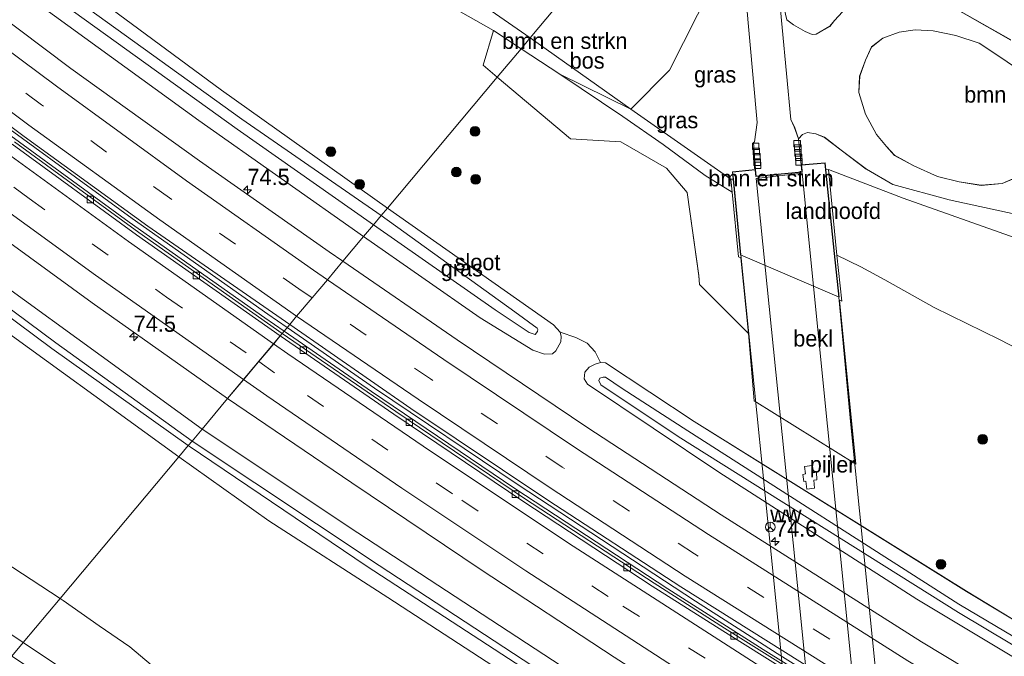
# Model space of a CAD drawing. Header units: millimetres. Extents: x 180000 to 190000, y 466229 to 468626.
# Tile 150 of 202: x 186132 to 186283, y 467081 to 467179. Entities that reach past the tile are written whole.
import ezdxf
from ezdxf.enums import TextEntityAlignment as Align

# ---------------------------------------------------------------- set-up
doc = ezdxf.new("R2010")
doc.units = ezdxf.units.MM
doc.linetypes.add('39strp', pattern=[12, 3, -9])
for name, color, linetype, lineweight in [('af-bs-rasterhekwerk', 8, 'hekwerk', 18), ('as-bs-kilometr', 13, 'Continuous', 18), ('bp-b5-bomenstruiken', 93, 'Continuous', 18), ('bp-b5-boom', 93, 'Continuous', 18), ('bp-b5-bos', 93, 'Continuous', 18), ('bp-b5-grasland', 93, 'Continuous', 18), ('bp-bs-boom', 93, 'Continuous', 18), ('bw-bs-rona', 8, 'Continuous', 18), ('gr-bs-geleiderail', 213, 'geleiderail', 18), ('gw-bs-insteekwatergang', 93, 'Continuous', 18), ('gw-bs-kruinlijn', 93, 'Continuous', 18), ('gw-bs-teenlijn', 93, 'Continuous', 18), ('kw-b5-landhoofd', 173, 'Continuous', 18), ('kw-b5-pijler', 173, 'Continuous', 18), ('kw-b6-viaduct', 173, 'Continuous', 18), ('mk-bs-39streep 0.15', 8, '39strp', 18), ('mk-bs-streep 0.15', 8, 'Continuous', 18), ('og-b5-bekleding', 253, 'Continuous', 18), ('og-b5-water', 153, 'Continuous', 18), ('og-bs-hulpgeometrie', 53, 'Continuous', 18), ('vh-b5-verh_soort', 8, 'Continuous', 18), ('vh-b6-verh_soort', 8, 'Continuous', 18), ('wh-bs-kolk', 8, 'Continuous', 18)]:
    doc.layers.add(name, color=color, linetype=linetype, lineweight=lineweight)
doc.styles.add('rtw_iso', font='iso-rtw.shx')
doc.linetypes.add('geleiderail', pattern='A,2,-1,[175,RTW.shx,S=0.5,R=0,X=0,Y=0],-1', length=4)
doc.linetypes.add('hekwerk', pattern='A,7,-1.5,[1,RTW.shx,S=0.75,R=0,X=0,Y=0],-1.5', length=10)

# ---------------------------------------------------------------- blocks, each defined once
blk = doc.blocks.new('kolk')
blk.add_lwpolyline([(-0.5, -0.5), (0.5, -0.5), (0.5, 0.5), (-0.5, 0.5)], close=True)
blk = doc.blocks.new('wegwijzer')
for q in [(-0.53, -0.53), (0, 0.75), (0.53, -0.53)]:
    blk.add_line((0, 0), q)
blk.add_circle((0, 0), 0.75)
blk = doc.blocks.new('dtbattr')
at = {"style": 'rtw_iso'}
blk.add_attdef('TAG', (0.59, 0.87), '', height=2.5, dxfattribs=at)
blk = doc.blocks.new('dtbattr-r')
at = {"style": 'rtw_iso'}
blk.add_attdef('TAG', text='', height=2.5, dxfattribs=at).set_placement((0, 0), align=Align.MIDDLE_CENTER)
blk = doc.blocks.new('d33az_ACAD_1_FMEBLOCK104')
at = {"layer": 'bp-b5-grasland'}
blk.add_polyline3d([(-66.6, 6.25, 59.75), (-76.39, 12.18, 59.74), (-118.41, 38.38, 59.8), (-132.06, 47.46, 59.83), (-132.84, 47.48, 59.83), (-133.65, 49.14, 59.87), (-134.91, 50.46, 59.89), (-136.66, 51.36, 59.82), (-139.06, 52.18, 59.69), (-140.11, 53.31, 59.7), (-165.71, 71.32, 59.68), (-148.77, 91.53, 68.9), (-137.47, 82.02, 68.53), (-129.71, 81.54, 69.7), (-122.69, 77.45, 69.69), (-119.48, 73.7, 69.1), (-117.71, 60.89, 65.84), (-117.59, 59.5, 65.72), (-110.04, 51.95, 64.98), (-109.14, 41.57, 62.24), (-93.49, 31.79, 62.28), (-96.02, 57.12, 68.74), (-95.65, 56.94, 68.74), (-96.4, 64.05, 70.64), (-92.68, 62.25, 70.65), (-89, 60.23, 70.78), (-81.39, 55.99, 71.04), (-71.31, 51.05, 71.4), (-60.8, 45.6, 71.87)], dxfattribs=at)
blk.add_polyline3d([(-101.67, 30.23, 63.03), (-101.5, 29.14, 62.5), (-101.18, 29.19, 62.5), (-101.03, 27.93, 61.74), (-99.84, 28.07, 62.01), (-99.97, 29.33, 62.5), (-99.49, 29.36, 62.54), (-99.56, 30.58, 63.03), (-100.04, 30.49, 63.03), (-100.22, 31.61, 63.12), (-101.4, 31.42, 63.12), (-101.22, 30.3, 63.03)], close=True, dxfattribs=at)
blk = doc.blocks.new('boom')
blk.add_hatch(color=256).paths.add_polyline_path([(-0.75, 0, 1), (0.75, 0, 1)])
blk.add_circle((0, 0), 0.75)
blk = doc.blocks.new('d33az_ACAD_1_FMEBLOCK164')
at = {"layer": 'vh-b5-verh_soort'}
for points in [[(-117.38, 82.09, 70.58), (-106.32, 75.75, 70.94)], [(-105.63, 48.88, 71.4), (-115.82, 51.08, 71.08), (-124.49, 53.45, 70.89), (-128.59, 55.81, 70.83), (-132.47, 58.75, 70.66), (-135.04, 60.73, 70.59), (-136.37, 61.28, 70.62), (-137.68, 61.46, 70.67), (-138.41, 61.17, 70.57), (-139.05, 60.52, 70.53), (-139.69, 62.37, 70.49), (-140.25, 63.5, 70.52), (-142.24, 84.82, 70.3), (-140.86, 78.84, 70.47), (-139.82, 78.08, 70.52), (-138.04, 77.04, 70.49), (-136.92, 76.61, 70.41), (-136.32, 76.64, 70.38), (-134.22, 77.86, 70.41), (-133.48, 78.78, 70.41), (-131.04, 81.45, 70.49)], [(-104.78, 70.96, 70.83), (-107.83, 73.06, 70.72), (-111.18, 75.25, 70.6), (-114.78, 76.42, 70.56), (-118.28, 77.18, 70.51), (-121.04, 77.34, 70.47), (-123.51, 76.96, 70.43), (-126.05, 76.04, 70.4), (-127.79, 74.67, 70.41), (-128.69, 72.65, 70.42), (-129.62, 70.15, 70.4), (-129.76, 67.67, 70.39), (-128.74, 64.29, 70.51), (-127.01, 61.19, 70.6), (-125.5, 59.32, 70.63), (-124.23, 57.96, 70.61), (-121.26, 56.33, 70.65), (-117.62, 54.71, 70.71), (-114.28, 53.86, 70.87), (-110.89, 53.33, 71.09), (-107.64, 53.63, 71.08), (-105.18, 54.66, 71.11)]]:
    blk.add_polyline3d(points, dxfattribs=at)
blk = doc.blocks.new('hecto')
for p, q in [((0, 0.625), (-0.625, 0)), ((0, -0.625), (0, 0.625)), ((-0.625, 0), (0.625, 0)), ((0.625, 0), (0, -0.625))]:
    blk.add_line(p, q)

msp = doc.modelspace()

# ---------------------------------------------------------------- linework, layer by layer
at = {"layer": 'af-bs-rasterhekwerk'}
for points in [[(186210.37, 467176.18, 70.06), (186203.7, 467180.81, 70.15), (186181.3, 467196.64, 70.59), (186155.7, 467214.86, 71.05), (186153.64, 467237.8, 71.49)], [(186241.31, 467154.36, 70.66), (186225.91, 467165.18, 70.41), (186210.37, 467176.18, 70.06)], [(186256.37, 467155.85, 70.68), (186267.91, 467151.44, 70.94), (186287.64, 467144.45, 71.49), (186297.2, 467140.12, 71.89), (186307.13, 467135.45, 72.09), (186321.24, 467127.91, 72.47), (186350.46, 467112.31, 73.24), (186392.93, 467090.36, 73.38), (186422.54, 467074.21, 73.46), (186437.39, 467066.12, 73.36), (186452.58, 467057.5, 72.7), (186481.51, 467040.7, 72.23), (186511.53, 467023.35, 71.86), (186527.54, 467014.23, 71.59), (186529.54, 467013.09, 71.56)], [(186132.17, 467082.87, 71.98), (186123.46, 467088.7, 71.87), (186086.88, 467112.7, 72.66), (186049.31, 467137.92, 73.6)], [(186207.48, 467031.49, 73.02), (186197.33, 467038.62, 72.99), (186162.21, 467062.76, 72.35), (186132.17, 467082.87, 71.98)]]:
    msp.add_polyline3d(points, dxfattribs=at)
at = {"layer": 'bp-b5-bomenstruiken'}
for points in [[(186208.97, 467174.51, 70.22), (186205.3, 467170.13, 68.9), (186203.13, 467171.95, 68.97), (186204.7, 467177.31, 70.12)], [(186242.88, 467142.22, 68.5), (186244.03, 467130.54, 64.98), (186236.49, 467138.1, 65.72), (186236.37, 467139.48, 65.84), (186234.59, 467152.3, 69.1), (186231.38, 467156.05, 69.69), (186224.36, 467160.14, 69.7), (186216.6, 467160.62, 68.53), (186205.3, 467170.13, 68.9), (186208.97, 467174.51, 70.22), (186214.95, 467170.57, 70.36), (186224.68, 467164.05, 70.58), (186230.9, 467159.74, 70.65), (186237.38, 467154.92, 70.77), (186241.51, 467152.38, 70.3), (186242.52, 467142.37, 68.5)], [(186041.4, 467154.8, 73.92), (186055.18, 467145.57, 73.45), (186067.19, 467138.05, 72.96), (186077.05, 467131.1, 72.61), (186092.46, 467120.04, 72.44), (186104.29, 467112.2, 72.32), (186115.29, 467104.71, 72.17), (186127.54, 467096.39, 72.01), (186137.89, 467089.69, 71.94), (186132.17, 467082.87, 71.98), (186123.46, 467088.7, 71.87), (186086.88, 467112.7, 72.66), (186049.31, 467137.92, 73.6), (186043.83, 467142.52, 73.81), (186043.52, 467143.74, 73.86), (186042.65, 467144.69, 73.98), (186041.54, 467145.73, 73.96), (186040.54, 467146.14, 73.98), (186039.49, 467146.22, 73.9), (186031.61, 467152.71, 74.19), (186029.92, 467151.18, 73.96), (186028.93, 467150.87, 74.2), (186023.94, 467167.28, 74.43), (186031.54, 467161.39, 74.27)], [(186039.4, 467142.2, 75.2), (186040.24, 467141.47, 75.19), (186041.28, 467141.82, 75.17), (186043.83, 467142.52, 73.81), (186049.31, 467137.92, 73.6), (186086.88, 467112.7, 72.66), (186123.46, 467088.7, 71.87), (186132.17, 467082.87, 71.98), (186130.42, 467080.79, 71.62), (186107.24, 467096.03, 72.1), (186085, 467110.66, 72.29), (186067.57, 467122.26, 72.84), (186053.6, 467131.31, 73.34), (186046.95, 467135.79, 73.63), (186039.7, 467141.66, 73.85), (186032.79, 467147.72, 73.96), (186029.92, 467151.18, 73.96), (186031.61, 467152.71, 74.19), (186039.49, 467146.22, 73.9), (186039.69, 467143.33, 74.99)], [(186258.14, 466989.03, 73.29), (186254.97, 466988.89, 73.28), (186251.96, 466993.3, 73.25), (186248.98, 466997.48, 73.21), (186243.23, 467002.49, 73.16), (186233.25, 467009.84, 73.06), (186218.07, 467020.88, 73.06), (186202.07, 467032.09, 73.02), (186186.32, 467043.16, 72.82), (186173.07, 467052.32, 72.47), (186157.13, 467063.19, 72.26), (186130.42, 467080.79, 71.62), (186132.17, 467082.87, 71.98), (186162.21, 467062.76, 72.35), (186197.33, 467038.62, 72.99), (186207.48, 467031.49, 73.02), (186247.66, 467002.53, 73.02), (186248.67, 467001.24, 73.28), (186257.45, 466989.05, 73.36)]]:
    msp.add_polyline3d(points, close=True, dxfattribs=at)
for points in [[(186125.24, 467133.94, 60), (186156.2, 467111.53, 60.11), (186137.89, 467089.69, 71.94), (186127.54, 467096.39, 72.01)], [(186151.91, 467079.45, 71.95), (186148.61, 467082.2, 71.89), (186143.9, 467085.47, 71.87), (186138.37, 467089.38, 71.94), (186137.89, 467089.69, 71.94), (186156.2, 467111.53, 60.11), (186170.08, 467101.68, 60.15), (186188.44, 467089.84, 60.03), (186212.27, 467074.3, 60.12)], [(186162.21, 467062.76, 72.35), (186132.17, 467082.87, 71.98), (186137.89, 467089.69, 71.94), (186138.37, 467089.38, 71.94), (186143.9, 467085.47, 71.87), (186148.61, 467082.2, 71.89), (186151.91, 467079.45, 71.95)]]:
    msp.add_polyline3d(points, dxfattribs=at)
at = {"layer": 'bp-b5-boom'}
msp.add_polyline3d([(186285.62, 467154.75, 71.11), (186283.16, 467153.73, 71.08), (186279.91, 467153.42, 71.09), (186276.53, 467153.96, 70.87), (186273.19, 467154.81, 70.71), (186269.54, 467156.43, 70.65), (186266.57, 467158.05, 70.61), (186265.31, 467159.42, 70.63), (186263.79, 467161.29, 70.6), (186262.06, 467164.39, 70.51), (186261.04, 467167.77, 70.39), (186261.19, 467170.25, 70.4), (186262.11, 467172.75, 70.42), (186263.01, 467174.76, 70.41), (186264.75, 467176.14, 70.4), (186267.3, 467177.06, 70.43), (186269.76, 467177.44, 70.47), (186272.52, 467177.27, 70.51), (186276.02, 467176.52, 70.56), (186279.62, 467175.35, 70.6), (186282.97, 467173.16, 70.72), (186286.03, 467171.05, 70.83)], dxfattribs=at)
at = {"layer": 'bp-b5-bos'}
for points in [[(186183.34, 467271.98, 70.98), (186239.06, 467229.67, 69.89), (186240.7, 467212.37, 70.06), (186210.37, 467176.18, 70.06), (186203.7, 467180.81, 70.15), (186181.3, 467196.64, 70.59), (186155.7, 467214.86, 71.05), (186153.64, 467237.8, 71.49), (186152.04, 467238.6, 71.61), (186152.22, 467241.39, 72.98), (186152.13, 467242.42, 73.02), (186151.42, 467242.95, 73), (186150.64, 467242.84, 72.97), (186147.89, 467242.32, 71.71), (186145.81, 467244.35, 71.56), (186168.07, 467260.58, 71.25)], [(186231.88, 467171.2, 70.33), (186225.91, 467165.18, 70.41), (186210.37, 467176.18, 70.06), (186240.7, 467212.37, 70.06), (186241.21, 467207.03, 70.11), (186242.63, 467192.59, 70.21)], [(186210.37, 467176.18, 70.06), (186225.91, 467165.18, 70.41), (186214.95, 467170.57, 70.36), (186208.97, 467174.51, 70.22)]]:
    msp.add_polyline3d(points, close=True, dxfattribs=at)
for points in [[(186124.94, 467262.21, 71.86), (186145.81, 467244.35, 71.56), (186147.89, 467242.32, 71.71), (186147.74, 467241.06, 71.69), (186149.3, 467239.26, 71.68), (186150.74, 467238.58, 71.62), (186152.04, 467238.6, 71.61), (186153.64, 467237.8, 71.49), (186155.7, 467214.86, 71.05), (186181.3, 467196.64, 70.59), (186203.7, 467180.81, 70.15), (186210.37, 467176.18, 70.06), (186208.97, 467174.51, 70.22), (186204.7, 467177.31, 70.12), (186192.66, 467184.18, 70.18), (186181.96, 467192.07, 70.44), (186174.42, 467197.82, 70.86), (186156.69, 467209.64, 71.06), (186151.31, 467213.5, 71.12), (186130.53, 467230.12, 71.6)], [(186293.28, 467124.2, 71.87), (186282.77, 467129.65, 71.4), (186272.68, 467134.59, 71.04), (186265.07, 467138.83, 70.78), (186261.39, 467140.85, 70.65), (186257.67, 467142.65, 70.64), (186256.37, 467155.85, 70.68), (186267.91, 467151.44, 70.94), (186287.64, 467144.45, 71.49)]]:
    msp.add_polyline3d(points, dxfattribs=at)
at = {"layer": 'bp-b5-grasland'}
for points in [[(186186.2, 467147.33, 59.17), (186184.67, 467145.51, 59.68), (186159.27, 467163.44, 59.7), (186130.27, 467184.49, 59.76), (186103.45, 467204.59, 59.66), (186076.12, 467226.56, 59.54), (186050.77, 467247.24, 59.66), (186025.57, 467268.27, 59.72), (185999.86, 467291.09, 59.78), (185975.69, 467312.75, 59.79), (185952.31, 467334.04, 59.66), (185928.09, 467357.11, 59.63), (185906.04, 467379.15, 59.64), (185907.52, 467380.73, 59.18), (185927.98, 467360.64, 59.16), (185952.75, 467336.42, 59.16), (185976.7, 467314.5, 59.14), (186001.42, 467293.25, 59.27), (186027.28, 467269.83, 59.24), (186054.37, 467247.4, 59.11), (186080.86, 467225.57, 59.1), (186108.63, 467203.79, 59.14), (186137.03, 467182.42, 59.21), (186165.18, 467162.07, 59.24)], [(186159.77, 467115.8, 60.11), (186158.23, 467113.96, 59.5), (186137.2, 467129.14, 59.37), (186115.25, 467145.41, 59.38), (186087.2, 467167.06, 59.41), (186059.39, 467189.07, 59.33), (186033.18, 467209.43, 59.44), (186004.18, 467232.3, 59.57), (185981.17, 467250.65, 59.54), (185952.22, 467275.18, 59.51), (185909.92, 467314.04, 59.6), (185875.64, 467346.54, 59.18), (185877.14, 467348.16, 60), (185900.14, 467325.6, 60.05), (185921.26, 467305.18, 60.06), (185942.6, 467286, 59.97), (185959.47, 467271.25, 59.91), (185981.58, 467252.43, 60), (186005.19, 467233.8, 60.03), (186027.96, 467215.76, 59.96), (186053.34, 467196.49, 59.94), (186078.51, 467176.96, 60), (186104.28, 467156.59, 60.12), (186128.63, 467138.42, 60)], [(186157.65, 467113.27, 59.5), (186156.2, 467111.53, 60.11), (186125.24, 467133.94, 60), (186100.91, 467152.18, 60.12), (186074.96, 467172.27, 60), (186050.17, 467192.59, 59.94), (186025.58, 467212, 59.96), (186002.48, 467230.23, 60.03), (185978.88, 467248.68, 60), (185956.21, 467267.43, 59.91), (185939.38, 467282.22, 59.97), (185918.17, 467301.79, 60.06), (185896.51, 467321.57, 60.05), (185873.02, 467343.74, 59.94), (185874.56, 467345.39, 59.18), (185908.7, 467312.92, 59.6), (185951.39, 467274.13, 59.5), (185980.46, 467249.78, 59.51), (186003.7, 467231.65, 59.54), (186032.74, 467208.72, 59.4), (186058.77, 467188.21, 59.3), (186086.59, 467166.25, 59.39), (186114.56, 467144.64, 59.37), (186136.6, 467128.24, 59.36)], [(186241.66, 467154.39, 70.66), (186241.31, 467154.36, 70.66), (186225.91, 467165.18, 70.41), (186231.88, 467171.2, 70.33), (186242.63, 467192.59, 70.21), (186243.04, 467188.37, 70.24), (186243.62, 467182.55, 70.28), (186245.39, 467163.14, 70.47), (186244.98, 467160.11, 70.5), (186244.79, 467160.04, 70.5), (186245.11, 467155.84, 70.61), (186241.55, 467155.52, 70.86)], [(186241.31, 467154.36, 70.66), (186241.51, 467152.38, 70.3), (186237.38, 467154.92, 70.77), (186230.9, 467159.74, 70.65), (186224.68, 467164.05, 70.58), (186214.95, 467170.57, 70.36), (186225.91, 467165.18, 70.41)], [(186215.02, 467130.77, 59.69), (186215.15, 467130.08, 59.7), (186215.1, 467129.28, 59.7), (186214.33, 467127.91, 59.7), (186213.81, 467127.4, 59.69), (186212.59, 467127.35, 59.69), (186210.78, 467128, 59.68), (186202.67, 467132.97, 59.7), (186184.67, 467145.51, 59.68), (186186.2, 467147.33, 59.17), (186204.99, 467134.2, 59.28), (186210.21, 467130.71, 59.25), (186211.15, 467130.39, 59.25), (186211.52, 467130.87, 59.25), (186211.54, 467131.18, 59.25), (186211.44, 467131.38, 59.25), (186208.03, 467133.91, 59.19), (186187.41, 467148.78, 59.27), (186188.36, 467149.92, 59.68), (186213.96, 467131.91, 59.7)]]:
    msp.add_polyline3d(points, close=True, dxfattribs=at)
for points in [[(186130.53, 467230.12, 71.6), (186151.31, 467213.5, 71.12), (186156.69, 467209.64, 71.06), (186174.42, 467197.82, 70.86), (186181.96, 467192.07, 70.44), (186192.66, 467184.18, 70.18), (186204.7, 467177.31, 70.12), (186203.13, 467171.95, 68.97), (186205.3, 467170.13, 68.9), (186188.36, 467149.92, 59.68), (186162.75, 467168.13, 59.7), (186134.15, 467189.32, 59.76), (186107.45, 467209.12, 59.66)], [(186107.45, 467209.12, 59.66), (186134.15, 467189.32, 59.76), (186162.75, 467168.13, 59.7), (186188.36, 467149.92, 59.68), (186187.41, 467148.78, 59.27), (186165.93, 467163.62, 59.22), (186140.96, 467181.58, 59.17), (186113.75, 467202, 59.13)], [(186130.27, 467184.49, 59.76), (186159.27, 467163.44, 59.7), (186184.67, 467145.51, 59.68), (186181.47, 467141.7, 60.09), (186179.39, 467143.14, 60.04), (186159.4, 467157.18, 60.02), (186139.55, 467171.45, 59.98), (186119.5, 467186.55, 60.02)], [(186259.76, 467181.55, 70.49), (186257.32, 467178.87, 70.41), (186256.58, 467177.95, 70.41), (186254.48, 467176.74, 70.38), (186253.88, 467176.71, 70.41), (186252.76, 467177.14, 70.49), (186250.98, 467178.18, 70.52), (186249.94, 467178.94, 70.47), (186248.56, 467184.91, 70.3)], [(186284.48, 467175.84, 70.94), (186273.42, 467182.19, 70.58)], [(186112.39, 467175.91, 59.92), (186132.36, 467160.97, 59.93), (186151.43, 467147.14, 60.14), (186173.29, 467131.93, 60.15), (186172.15, 467130.57, 59.92), (186150, 467146.17, 59.98), (186130.83, 467160.11, 60.03)], [(186287.64, 467144.45, 71.49), (186267.91, 467151.44, 70.94), (186256.37, 467155.85, 70.68), (186255.99, 467155.81, 70.68), (186255.88, 467156.92, 70.68), (186252.16, 467156.59, 70.71), (186251.75, 467160.61, 70.53), (186252.39, 467161.26, 70.57), (186253.12, 467161.56, 70.67), (186254.44, 467161.37, 70.62), (186255.76, 467160.82, 70.59), (186258.33, 467158.85, 70.66), (186262.22, 467155.91, 70.83), (186266.31, 467153.55, 70.89), (186274.98, 467151.17, 71.08), (186285.18, 467148.98, 71.4)], [(186123.45, 467149.38, 60.18), (186142.82, 467135.28, 60.28), (186163.72, 467120.52, 60.25), (186159.77, 467115.8, 60.11), (186128.63, 467138.42, 60)], [(186291.94, 467070.19, 60.13), (186270.71, 467082.99, 60.14), (186239.81, 467102.57, 60.07), (186219.24, 467116.03, 60.06), (186199.09, 467129.57, 60.02), (186181.47, 467141.7, 60.09), (186184.67, 467145.51, 59.68), (186202.67, 467132.97, 59.7), (186210.78, 467128, 59.68), (186212.59, 467127.35, 59.69), (186213.81, 467127.4, 59.69), (186214.33, 467127.91, 59.7), (186215.1, 467129.28, 59.7), (186215.15, 467130.08, 59.7), (186215.02, 467130.77, 59.69), (186217.42, 467129.95, 59.82), (186219.16, 467129.06, 59.89), (186220.42, 467127.74, 59.87), (186221.23, 467126.08, 59.83), (186220.38, 467125.83, 59.82), (186219.45, 467125.39, 59.81), (186218.82, 467124.57, 59.77), (186218.72, 467123.56, 59.76), (186219.19, 467122.75, 59.82), (186239.46, 467109.19, 59.9), (186269.99, 467089.59, 59.72), (186292.86, 467075.85, 59.82)], [(186291.46, 467053.57, 60.1), (186270.1, 467066.45, 60.09), (186240.33, 467085.11, 60.06), (186229.51, 467092.05, 60.01), (186209.51, 467105.1, 60.05), (186189.67, 467118.51, 59.97), (186172.15, 467130.57, 59.92), (186173.29, 467131.93, 60.15), (186191.97, 467119.01, 60.08), (186213.1, 467104.85, 60.11), (186233.62, 467091.45, 60.12), (186265.49, 467071.45, 60.16), (186285.55, 467059.16, 60.11)], [(186292.86, 467075.85, 59.82), (186269.99, 467089.59, 59.72), (186239.46, 467109.19, 59.9), (186219.19, 467122.75, 59.82), (186218.72, 467123.56, 59.76), (186218.82, 467124.57, 59.77), (186219.45, 467125.39, 59.81), (186220.38, 467125.83, 59.82), (186221.23, 467126.08, 59.83), (186222.01, 467126.06, 59.83), (186235.66, 467116.98, 59.8), (186277.68, 467090.77, 59.74), (186287.47, 467084.84, 59.75)], [(186304.5, 467072.19, 59.25), (186276.47, 467088.8, 59.21), (186234.71, 467115.54, 59.39), (186224.55, 467122.06, 59.3), (186221.99, 467123.82, 59.31), (186221.64, 467123.84, 59.31), (186221.09, 467123.67, 59.31), (186220.95, 467123.33, 59.31), (186221.25, 467122.65, 59.3), (186233.21, 467114.65, 59.45), (186276.42, 467087.49, 59.17), (186304.65, 467070.62, 59.26)], [(186309.11, 467021.41, 60.1), (186279.93, 467038.49, 60.11), (186231.95, 467068.26, 60.09), (186212.46, 467081.01, 60.03), (186183.82, 467099.81, 60.06), (186159.77, 467115.8, 60.11), (186163.72, 467120.52, 60.25), (186182.85, 467107.51, 60.2), (186202.79, 467094.1, 60.24), (186223.32, 467080.63, 60.27), (186234.6, 467073.37, 60.36), (186268.45, 467052.33, 60.42), (186285.26, 467042.15, 60.4)], [(186309.64, 467018.94, 59.67), (186277.16, 467037.91, 59.65), (186239.58, 467060.44, 59.48), (186219.57, 467073.47, 59.42), (186187.07, 467094.75, 59.48), (186158.23, 467113.96, 59.5), (186159.77, 467115.8, 60.11), (186183.82, 467099.81, 60.06), (186212.46, 467081.01, 60.03), (186231.95, 467068.26, 60.09), (186279.93, 467038.49, 60.11), (186309.11, 467021.41, 60.1)], [(186284.29, 467030.27, 60.23), (186261.49, 467044.27, 60.21), (186252.9, 467049.49, 60.2), (186235.72, 467059.33, 60.19), (186212.27, 467074.3, 60.12), (186188.44, 467089.84, 60.03), (186170.08, 467101.68, 60.15), (186156.2, 467111.53, 60.11), (186157.65, 467113.27, 59.5), (186185.23, 467094.61, 59.42), (186217.95, 467073.3, 59.33), (186239.15, 467059.32, 59.54), (186279.24, 467035.04, 59.69), (186307.8, 467018.27, 59.65)]]:
    msp.add_polyline3d(points, dxfattribs=at)
at = {"layer": 'gr-bs-geleiderail'}
for points in [[(186172.44, 467130.92, 60.73), (186169.45, 467132.98, 60.73), (186148.52, 467147.76, 60.66), (186122.81, 467166.47, 60.67), (186108.19, 467177.39, 60.51)], [(186172.9, 467131.47, 60.73), (186169.92, 467133.52, 60.73), (186148.99, 467148.3, 60.66), (186123.29, 467167.01, 60.67), (186108.67, 467177.93, 60.51)], [(186172.44, 467130.92, 60.73), (186185.9, 467121.61, 60.75), (186208.03, 467106.66, 60.77), (186231.58, 467091.17, 60.88)], [(186172.9, 467131.47, 60.73), (186186.37, 467122.15, 60.75), (186208.5, 467107.2, 60.77), (186235.86, 467089.24, 60.97)], [(186246.29, 467081.79, 62.87), (186231.58, 467091.17, 60.88)], [(186235.86, 467089.24, 60.97), (186248.44, 467081.21, 62.86), (186263.51, 467071.78, 62.85), (186281.68, 467060.78, 60.89)], [(186246.29, 467081.79, 62.87), (186266.76, 467069.05, 62.85)]]:
    msp.add_polyline3d(points, dxfattribs=at)
at = {"layer": 'gw-bs-insteekwatergang'}
for points in [[(186188.36, 467149.92, 59.68), (186162.75, 467168.13, 59.7), (186134.15, 467189.32, 59.76), (186107.45, 467209.12, 59.66), (186079.85, 467230.8, 59.54), (186054.29, 467251.32, 59.66), (186029.14, 467272.54, 59.72), (186003.45, 467295.15, 59.78), (185979.69, 467316.46, 59.79), (185956.02, 467337.64, 59.66), (185932.04, 467360.66, 59.63), (185909.32, 467382.67, 59.64)], [(186184.67, 467145.51, 59.68), (186159.27, 467163.44, 59.7), (186130.27, 467184.49, 59.76), (186103.45, 467204.59, 59.66), (186076.12, 467226.56, 59.54), (186050.77, 467247.24, 59.66), (186025.57, 467268.27, 59.72), (185999.86, 467291.09, 59.78), (185975.69, 467312.75, 59.79), (185952.31, 467334.04, 59.66), (185928.09, 467357.11, 59.63), (185906.04, 467379.15, 59.64)], [(186159.77, 467115.8, 60.11), (186128.63, 467138.42, 60), (186104.28, 467156.59, 60.12), (186078.51, 467176.96, 60), (186053.34, 467196.49, 59.94), (186027.96, 467215.76, 59.96), (186005.19, 467233.8, 60.03), (185981.58, 467252.43, 60), (185959.47, 467271.25, 59.91), (185942.6, 467286, 59.97), (185921.26, 467305.18, 60.06), (185900.14, 467325.6, 60.05), (185877.14, 467348.16, 60)], [(186156.2, 467111.53, 60.11), (186125.24, 467133.94, 60), (186100.91, 467152.18, 60.12), (186074.96, 467172.27, 60), (186050.17, 467192.59, 59.94), (186025.58, 467212, 59.96), (186002.48, 467230.23, 60.03), (185978.88, 467248.68, 60), (185956.21, 467267.43, 59.91), (185939.38, 467282.22, 59.97), (185918.17, 467301.79, 60.06), (185896.51, 467321.57, 60.05), (185873.02, 467343.74, 59.94)], [(186188.36, 467149.92, 59.68), (186213.96, 467131.91, 59.7), (186215.02, 467130.77, 59.69), (186215.15, 467130.08, 59.7), (186215.1, 467129.28, 59.7), (186214.33, 467127.91, 59.7), (186213.81, 467127.4, 59.69), (186212.59, 467127.35, 59.69), (186210.78, 467128, 59.68), (186202.67, 467132.97, 59.7), (186184.67, 467145.51, 59.68)], [(186287.47, 467084.84, 59.75), (186277.68, 467090.77, 59.74), (186235.66, 467116.98, 59.8), (186222.01, 467126.06, 59.83), (186221.23, 467126.08, 59.83), (186220.38, 467125.83, 59.82), (186219.45, 467125.39, 59.81), (186218.82, 467124.57, 59.77), (186218.72, 467123.56, 59.76), (186219.19, 467122.75, 59.82), (186239.46, 467109.19, 59.9), (186269.99, 467089.59, 59.72), (186292.86, 467075.85, 59.82)], [(186159.77, 467115.8, 60.11), (186183.82, 467099.81, 60.06), (186212.46, 467081.01, 60.03), (186231.95, 467068.26, 60.09), (186279.93, 467038.49, 60.11), (186309.11, 467021.41, 60.1)], [(186284.29, 467030.27, 60.23), (186261.49, 467044.27, 60.21), (186252.9, 467049.49, 60.2), (186235.72, 467059.33, 60.19), (186212.27, 467074.3, 60.12), (186188.44, 467089.84, 60.03), (186170.08, 467101.68, 60.15), (186156.2, 467111.53, 60.11)]]:
    msp.add_polyline3d(points, dxfattribs=at)
at = {"layer": 'gw-bs-kruinlijn'}
for points in [[(186208.97, 467174.51, 70.22), (186204.7, 467177.31, 70.12), (186192.66, 467184.18, 70.18), (186181.96, 467192.07, 70.44), (186174.42, 467197.82, 70.86), (186156.69, 467209.64, 71.06), (186151.31, 467213.5, 71.12)], [(186208.97, 467174.51, 70.22), (186214.95, 467170.57, 70.36), (186224.68, 467164.05, 70.58), (186230.9, 467159.74, 70.65), (186237.38, 467154.92, 70.77)], [(186241.51, 467152.38, 70.3), (186237.38, 467154.92, 70.77)], [(186257.67, 467142.65, 70.64), (186261.39, 467140.85, 70.65)], [(186261.39, 467140.85, 70.65), (186265.07, 467138.83, 70.78), (186272.68, 467134.59, 71.04), (186282.77, 467129.65, 71.4), (186293.28, 467124.2, 71.87)], [(186137.89, 467089.69, 71.94), (186127.54, 467096.39, 72.01), (186115.29, 467104.71, 72.17), (186104.29, 467112.2, 72.32), (186092.46, 467120.04, 72.44), (186077.05, 467131.1, 72.61)], [(186137.89, 467089.69, 71.94), (186138.37, 467089.38, 71.94), (186143.9, 467085.47, 71.87), (186148.61, 467082.2, 71.89), (186151.91, 467079.45, 71.95), (186155.3, 467076.38, 71.97), (186160.12, 467071.9, 72.22), (186167.19, 467065.34, 72.38), (186174.95, 467058.63, 72.51), (186178.66, 467055.38, 72.55), (186183.09, 467051.66, 72.64), (186197.21, 467040.86, 72.75), (186204.95, 467035.11, 72.91), (186213.23, 467028.74, 72.96), (186221.36, 467022.68, 73.13), (186229.46, 467017.23, 73.09), (186237.04, 467013.27, 72.92), (186244.56, 467008.74, 72.92), (186248.65, 467006.22, 73.03), (186251.78, 467004.34, 73.05), (186253.67, 467003.85, 73.02)]]:
    msp.add_polyline3d(points, dxfattribs=at)
at = {"layer": 'gw-bs-teenlijn'}
msp.add_polyline3d([(186221.23, 467126.08, 59.83), (186220.42, 467127.74, 59.87), (186219.16, 467129.06, 59.89), (186217.42, 467129.95, 59.82), (186215.02, 467130.77, 59.69)], dxfattribs=at)
at = {"layer": 'kw-b5-landhoofd'}
msp.add_polyline3d([(186255.99, 467155.81, 70.68), (186257.29, 467142.92, 70.64), (186258.02, 467136.15, 68.74), (186242.83, 467142.69, 68.55), (186241.66, 467154.39, 70.66), (186241.55, 467155.52, 70.86), (186245.11, 467155.84, 70.61), (186245.23, 467154.86, 70.61), (186245.87, 467154.89, 70.6), (186251.22, 467155.4, 70.6), (186252.28, 467155.52, 70.69), (186252.16, 467156.59, 70.71), (186255.88, 467156.92, 70.68)], close=True, dxfattribs=at)
at = {"layer": 'kw-b5-pijler'}
msp.add_polyline3d([(186253.85, 467110.21, 63.12), (186254.03, 467109.08, 63.03), (186254.52, 467109.18, 63.03), (186254.58, 467107.96, 62.54), (186254.1, 467107.93, 62.5), (186254.23, 467106.67, 62.01), (186253.04, 467106.52, 61.74), (186252.89, 467107.79, 62.5), (186252.57, 467107.73, 62.5), (186252.4, 467108.82, 63.03), (186252.85, 467108.89, 63.03), (186252.67, 467110.02, 63.12)], close=True, dxfattribs=at)
at = {"layer": 'kw-b6-viaduct'}
msp.add_polyline3d([(186258.19, 466989.08, 73.29), (186256.53, 467004.47, 72.97), (186255.69, 467012.25, 72.86), (186248.66, 467085.28, 71.54), (186242.88, 467142.69, 70.78), (186241.71, 467154.4, 70.66), (186241.6, 467155.47, 70.86), (186245.06, 467155.79, 70.61), (186245.13, 467155.2, 70.61), (186245.18, 467154.8, 70.61), (186245.88, 467154.84, 70.6), (186251.22, 467155.35, 70.6), (186252.33, 467155.47, 70.69), (186252.3, 467155.75, 70.69), (186252.21, 467156.55, 70.71), (186255.83, 467156.86, 70.68), (186255.94, 467155.81, 70.68), (186257.24, 467142.91, 70.64), (186257.97, 467136.15, 70.72), (186259.84, 467116.48, 71.26), (186265.14, 467063.89, 71.94), (186271.32, 467001.85, 73.04), (186272.63, 466990.37, 73.08)], dxfattribs=at)
at = {"layer": 'mk-bs-39streep 0.15'}
for points in [[(186176.74, 467136.04, 60.15), (186174.72, 467137.43, 60.15), (186154.73, 467151.49, 60.07), (186135.01, 467165.86, 60.07), (186115.38, 467180.49, 60.07), (186095.96, 467195.33, 60.06), (186076.67, 467210.38, 60.07), (186057.61, 467225.68, 60.05), (186038.68, 467241.22, 60.13), (186020.06, 467257.04, 60.12), (186001.5, 467273.06, 60.11), (185983.16, 467289.26, 60.12), (185964.95, 467305.68, 60.15), (185947.04, 467322.28, 60.17), (185929.26, 467339.13, 60.13), (185911.58, 467356.14, 60.1), (185897.36, 467369.84, 60.08)], [(185888.42, 467360.48, 60.2), (185891.11, 467357.84, 60.2), (185913.98, 467335.8, 60.22), (185938.09, 467313.02, 60.17), (185963.53, 467289.61, 60.18), (185986.27, 467269.27, 60.17), (186006.57, 467251.59, 60.15), (186027.9, 467233.51, 60.16), (186050.23, 467215.12, 60.17), (186069.69, 467199.54, 60.15), (186090.74, 467183.1, 60.17), (186111.43, 467167.38, 60.16), (186133.1, 467151.4, 60.17), (186154.28, 467136.17, 60.19), (186168.51, 467126.22, 60.19)], [(186486.25, 466956.66, 60.09), (186481.08, 466959.33, 60.09), (186459.17, 466970.09, 60.13), (186437.37, 466981.07, 60.15), (186415.73, 466992.3, 60.15), (186394.09, 467003.84, 60.25), (186372.65, 467015.48, 60.28), (186351.31, 467027.31, 60.29), (186330.09, 467039.4, 60.29), (186309, 467051.63, 60.26), (186288.07, 467064.01, 60.25), (186266.73, 467077.01, 60.24), (186235.72, 467096.54, 60.18), (186215.3, 467109.94, 60.17), (186194.99, 467123.54, 60.13), (186176.74, 467136.04, 60.15)], [(186168.51, 467126.22, 60.19), (186176.02, 467120.97, 60.19), (186199.85, 467104.82, 60.16), (186224.68, 467088.49, 60.19), (186251.93, 467071.16, 60.22), (186273.68, 467057.77, 60.22), (186297.87, 467043.28, 60.22), (186321.12, 467029.72, 60.23), (186348.36, 467014.25, 60.26), (186377.62, 466998.13, 60.29), (186401.94, 466985.1, 60.28), (186427.42, 466971.81, 60.27), (186457.39, 466956.67, 60.26), (186478.4, 466946.39, 60.27)]]:
    msp.add_polyline3d(points, dxfattribs=at)
at = {"layer": 'mk-bs-streep 0.15'}
for points in [[(186179.1, 467138.86, 60.04), (186176.94, 467140.35, 60.04), (186157.38, 467154.14, 60.05), (186137.35, 467168.7, 59.98), (186118.08, 467183.06, 59.95), (186098.35, 467198.15, 59.92), (186078.86, 467213.36, 59.99), (186059.9, 467228.56, 60), (186041.12, 467243.96, 60), (186021.95, 467260.27, 60), (186003.74, 467276, 59.99), (185985.52, 467292.1, 60.08), (185967.68, 467308.22, 60.06), (185949.73, 467324.87, 60.02), (185931.9, 467341.73, 60.04), (185914.39, 467358.57, 60.05), (185899.9, 467372.56, 60.01)], [(186174.36, 467133.21, 60.16), (186153.25, 467148.11, 60.17), (186133.08, 467162.73, 59.92), (186113.66, 467177.2, 59.99), (186094, 467192.23, 59.97), (186074.86, 467207.18, 60.05), (186055.66, 467222.54, 60.07), (186036.5, 467238.27, 60.01), (186017.75, 467254.22, 60.02), (185999.5, 467269.98, 59.99), (185980.85, 467286.45, 60.19), (185962.87, 467302.67, 60.14), (185944.78, 467319.38, 60.11), (185926.76, 467336.45, 60.07), (185909.42, 467353.14, 60.03), (185894.89, 467367.19, 60.06)], [(185890.92, 467363.07, 60.15), (185906.53, 467347.91, 60.16), (185932.2, 467323.47, 60.13), (185957.4, 467300.09, 60.1), (185980.28, 467279.39, 60.1), (185999.69, 467262.3, 60.08), (186018.67, 467245.97, 60.08), (186039.88, 467228.22, 60.1), (186059.6, 467212.16, 60.07), (186082.51, 467194.01, 60.09), (186103.25, 467178.06, 60.09), (186125.77, 467161.21, 60.09), (186148.43, 467144.76, 60.1), (186170.81, 467128.97, 60.1)], [(185883.21, 467355.07, 60.32), (185896.88, 467341.78, 60.36), (185919.61, 467320.06, 60.35), (185943.55, 467297.69, 60.3), (185967.74, 467275.65, 60.34), (185975.1, 467269.21, 60.33), (185990.55, 467256.55, 60.32), (186013.46, 467238.32, 60.28), (186037.38, 467219.9, 60.28), (186055.87, 467205.9, 60.26), (186081.46, 467185.75, 60.25), (186102.64, 467169.5, 60.25), (186122.2, 467154.91, 60.25), (186143.33, 467139.56, 60.27), (186166.18, 467123.44, 60.27)], [(186488.61, 466959.78, 59.97), (186482.87, 466962.52, 59.97), (186461.23, 466973.14, 60.03), (186439.21, 466984.24, 60.03), (186417.36, 466995.57, 60.08), (186395.73, 467007.12, 60.21), (186374.98, 467018.41, 60.21), (186353.34, 467030.38, 60.18), (186332, 467042.55, 60.22), (186311.23, 467054.56, 60.16), (186290.27, 467067, 60.09), (186268.6, 467080.07, 59.99), (186237.88, 467099.53, 60.1), (186217.54, 467112.84, 59.92), (186197.05, 467126.55, 60.01), (186179.1, 467138.86, 60.04)], [(186484.08, 466953.84, 60.09), (186480.08, 466955.78, 60.11), (186457.81, 466966.7, 60.09), (186436.25, 466977.56, 60.14), (186414.28, 466988.95, 60.14), (186392.77, 467000.4, 60.25), (186371.48, 467011.99, 60.25), (186350.26, 467023.71, 60.25), (186328.75, 467035.96, 60.24), (186307.91, 467048.07, 60.28), (186286.66, 467060.61, 60.11), (186265.51, 467073.49, 60.24), (186234.29, 467093.11, 60.16), (186213.44, 467106.75, 60.07), (186193.08, 467120.42, 60.11), (186174.36, 467133.21, 60.16)], [(186170.81, 467128.97, 60.1), (186172.99, 467127.44, 60.1), (186195.01, 467112.39, 60.09), (186217.01, 467097.75, 60.08), (186245.21, 467079.6, 60.13), (186264.73, 467067.5, 60.13), (186289.41, 467052.54, 60.14), (186315.22, 467037.33, 60.14), (186341.99, 467021.99, 60.17), (186367.06, 467008.03, 60.2), (186391.87, 466994.56, 60.2), (186419.54, 466979.97, 60.18), (186454.22, 466962.27, 60.19), (186480.61, 466949.27, 60.19)], [(186166.18, 467123.44, 60.27), (186169.76, 467120.92, 60.27), (186190.59, 467106.71, 60.26), (186209.69, 467093.96, 60.26), (186232.48, 467079.2, 60.3), (186258.39, 467062.92, 60.31), (186277.28, 467051.38, 60.31), (186304.08, 467035.45, 60.32), (186332.24, 467019.21, 60.34), (186356.59, 467005.54, 60.37), (186382.25, 466991.52, 60.39), (186410.36, 466976.58, 60.37), (186437.39, 466962.67, 60.37), (186464.86, 466948.95, 60.36), (186476.16, 466943.47, 60.36)]]:
    msp.add_polyline3d(points, dxfattribs=at)
at = {"layer": 'og-b5-bekleding'}
msp.add_polyline3d([(186257.67, 467142.65, 70.64), (186258.42, 467135.53, 68.74), (186258.06, 467135.71, 68.74), (186260.58, 467110.38, 62.28), (186244.93, 467120.16, 62.24), (186244.03, 467130.54, 64.98), (186242.88, 467142.22, 68.5), (186242.52, 467142.37, 68.5), (186241.51, 467152.38, 70.3), (186241.31, 467154.36, 70.66), (186241.66, 467154.39, 70.66), (186242.83, 467142.69, 68.55), (186258.02, 467136.15, 68.74), (186257.29, 467142.92, 70.64), (186255.99, 467155.81, 70.68), (186256.37, 467155.85, 70.68)], close=True, dxfattribs=at)
at = {"layer": 'og-b5-water'}
for points in [[(186158.23, 467113.96, 59.5), (186157.65, 467113.27, 59.5), (186136.6, 467128.24, 59.36), (186114.56, 467144.64, 59.37), (186086.59, 467166.25, 59.39), (186058.77, 467188.21, 59.3), (186032.74, 467208.72, 59.4), (186003.7, 467231.65, 59.54), (185980.46, 467249.78, 59.51), (185951.39, 467274.13, 59.5), (185908.7, 467312.92, 59.6), (185874.56, 467345.39, 59.18), (185875.64, 467346.54, 59.18), (185909.92, 467314.04, 59.6), (185952.22, 467275.18, 59.51), (185981.17, 467250.65, 59.54), (186004.18, 467232.3, 59.57), (186033.18, 467209.43, 59.44), (186059.39, 467189.07, 59.33), (186087.2, 467167.06, 59.41), (186115.25, 467145.41, 59.38), (186137.2, 467129.14, 59.37)], [(186211.52, 467130.87, 59.25), (186211.15, 467130.39, 59.25), (186210.21, 467130.71, 59.25), (186204.99, 467134.2, 59.28), (186186.2, 467147.33, 59.17), (186187.41, 467148.78, 59.27), (186208.03, 467133.91, 59.19), (186211.44, 467131.38, 59.25), (186211.54, 467131.18, 59.25)], [(186496.29, 466969.73, 59.19), (186495.49, 466968.68, 59.13), (186463.12, 466984.96, 59.16), (186440.45, 466995.98, 59.17), (186395.5, 467019.24, 59.21), (186364.66, 467036.61, 59.23), (186333.85, 467053.91, 59.25), (186304.65, 467070.62, 59.26), (186276.42, 467087.49, 59.17), (186233.21, 467114.65, 59.45), (186221.25, 467122.65, 59.3), (186220.95, 467123.33, 59.31), (186221.09, 467123.67, 59.31), (186221.64, 467123.84, 59.31), (186221.99, 467123.82, 59.31), (186224.55, 467122.06, 59.3), (186234.71, 467115.54, 59.39), (186276.47, 467088.8, 59.21), (186304.5, 467072.19, 59.25), (186335.81, 467054.18, 59.23), (186365.63, 467037.67, 59.18), (186396.8, 467020.19, 59.16), (186441.06, 466997.28, 59.15), (186463.31, 466986.25, 59.25)], [(186343.79, 466987.2, 59.16), (186343.33, 466986.81, 59.17), (186342.9, 466986.97, 59.18), (186329.33, 466999.55, 59.33), (186319.97, 467008.38, 59.5), (186312.71, 467014.78, 59.62), (186307.8, 467018.27, 59.65), (186279.24, 467035.04, 59.69), (186239.15, 467059.32, 59.54), (186217.95, 467073.3, 59.33), (186185.23, 467094.61, 59.42), (186157.65, 467113.27, 59.5), (186158.23, 467113.96, 59.5), (186187.07, 467094.75, 59.48), (186219.57, 467073.47, 59.42), (186239.58, 467060.44, 59.48), (186277.16, 467037.91, 59.65), (186309.64, 467018.94, 59.67), (186321.99, 467009.22, 59.57), (186338.32, 466993.5, 59.33), (186343.61, 466987.98, 59.18)]]:
    msp.add_polyline3d(points, close=True, dxfattribs=at)
msp.add_polyline3d([(186113.75, 467202, 59.13), (186140.96, 467181.58, 59.17), (186165.93, 467163.62, 59.22), (186187.41, 467148.78, 59.27), (186186.2, 467147.33, 59.17), (186165.18, 467162.07, 59.24), (186137.03, 467182.42, 59.21), (186108.63, 467203.79, 59.14)], dxfattribs=at)
at = {"layer": 'og-bs-hulpgeometrie'}
msp.add_polyline3d([(186130.42, 467080.79, 71.62), (186132.17, 467082.87, 71.98), (186137.89, 467089.69, 71.94), (186156.2, 467111.53, 60.11), (186157.65, 467113.27, 59.5), (186158.23, 467113.96, 59.5), (186159.77, 467115.8, 60.11), (186163.72, 467120.52, 60.25), (186166.12, 467123.38, 60.17), (186168.46, 467126.17, 60.22), (186170.83, 467128.99, 60.03), (186171.82, 467130.18, 59.99), (186172.15, 467130.57, 59.92), (186173.29, 467131.93, 60.15), (186174.36, 467133.21, 60.16), (186176.74, 467136.04, 60.15), (186179.1, 467138.86, 60.04), (186181.47, 467141.7, 60.09), (186184.67, 467145.51, 59.68), (186186.2, 467147.33, 59.17), (186187.41, 467148.78, 59.27), (186188.36, 467149.92, 59.68), (186205.3, 467170.13, 68.9), (186208.97, 467174.51, 70.22), (186210.37, 467176.18, 70.06), (186240.7, 467212.37, 70.06)], dxfattribs=at)
at = {"layer": 'vh-b5-verh_soort'}
msp.add_polyline3d([(186245.87, 467154.89, 70.6), (186245.23, 467154.86, 70.61), (186245.11, 467155.84, 70.61), (186244.79, 467160.04, 70.5), (186244.98, 467160.11, 70.5), (186245.39, 467163.14, 70.47), (186243.62, 467182.55, 70.28), (186243.04, 467188.37, 70.24), (186242.63, 467192.59, 70.21), (186241.21, 467207.03, 70.11), (186240.7, 467212.37, 70.06), (186245.21, 467217.76, 70.05), (186245.56, 467214.02, 70.12), (186246.18, 467207.42, 70.23), (186248.56, 467184.91, 70.3), (186250.55, 467163.6, 70.52), (186251.12, 467162.47, 70.49), (186251.75, 467160.61, 70.53), (186252.16, 467156.59, 70.71), (186252.28, 467155.52, 70.69), (186251.22, 467155.4, 70.6)], close=True, dxfattribs=at)
for points in [[(186119.5, 467186.55, 60.02), (186139.55, 467171.45, 59.98), (186159.4, 467157.18, 60.02), (186179.39, 467143.14, 60.04), (186181.47, 467141.7, 60.09), (186179.1, 467138.86, 60.04), (186176.74, 467136.04, 60.15), (186174.36, 467133.21, 60.16), (186173.29, 467131.93, 60.15), (186151.43, 467147.14, 60.14), (186132.36, 467160.97, 59.93), (186112.39, 467175.91, 59.92)], [(186130.51, 467159.75, 60.06), (186149.68, 467145.8, 60.01), (186171.82, 467130.18, 59.99), (186163.72, 467120.52, 60.25), (186142.82, 467135.28, 60.28), (186123.45, 467149.38, 60.18)], [(186130.83, 467160.11, 60.03), (186150, 467146.17, 59.98), (186172.15, 467130.57, 59.92), (186171.82, 467130.18, 59.99), (186149.68, 467145.8, 60.01), (186130.51, 467159.75, 60.06)], [(186285.55, 467059.16, 60.11), (186265.49, 467071.45, 60.16), (186233.62, 467091.45, 60.12), (186213.1, 467104.85, 60.11), (186191.97, 467119.01, 60.08), (186173.29, 467131.93, 60.15), (186174.36, 467133.21, 60.16), (186176.74, 467136.04, 60.15), (186179.1, 467138.86, 60.04), (186181.47, 467141.7, 60.09), (186199.09, 467129.57, 60.02), (186219.24, 467116.03, 60.06), (186239.81, 467102.57, 60.07), (186270.71, 467082.99, 60.14), (186291.94, 467070.19, 60.13)], [(186285.26, 467042.15, 60.4), (186268.45, 467052.33, 60.42), (186234.6, 467073.37, 60.36), (186223.32, 467080.63, 60.27), (186202.79, 467094.1, 60.24), (186182.85, 467107.51, 60.2), (186163.72, 467120.52, 60.25), (186171.82, 467130.18, 59.99), (186189.34, 467118.12, 60.03), (186209.25, 467104.7, 60.08), (186229.21, 467091.58, 60.11), (186240.09, 467084.7, 60.12), (186269.85, 467066, 60.2), (186291.22, 467053.12, 60.19)], [(186291.22, 467053.12, 60.19), (186269.85, 467066, 60.2), (186240.09, 467084.7, 60.12), (186229.21, 467091.58, 60.11), (186209.25, 467104.7, 60.08), (186189.34, 467118.12, 60.03), (186171.82, 467130.18, 59.99), (186172.15, 467130.57, 59.92), (186189.67, 467118.51, 59.97), (186209.51, 467105.1, 60.05), (186229.51, 467092.05, 60.01), (186240.33, 467085.11, 60.06), (186270.1, 467066.45, 60.09), (186291.46, 467053.57, 60.1)]]:
    msp.add_polyline3d(points, dxfattribs=at)
at = {"layer": 'vh-b6-verh_soort'}
msp.add_polyline3d([(186268.4, 466989.94, 73.23), (186261.86, 466989.14, 73.22), (186261.85, 466989.32, 73.22), (186259.55, 467011.79, 72.84), (186252.27, 467085.07, 71.67), (186245.25, 467154.46, 70.61), (186252.31, 467155.29, 70.69), (186256.2, 467116.28, 71.31), (186261.5, 467063.39, 72.05), (186268.8, 466990.22, 73.25), (186268.81, 466989.94, 73.25)], close=True, dxfattribs=at)

# ---------------------------------------------------------------- block references
at = {"layer": 'as-bs-kilometr'}
ref = msp.add_blockref('dtbattr', (186166.77, 467152.72, 59.81), dxfattribs=at)
ref.add_attrib('TAG', '74.5', dxfattribs={"layer": '0', "height": 2.5, "style": 'rtw_iso'}).set_placement((186166.77, 467152.72, 59.81), align=Align.BOTTOM_LEFT)
for p in [(186166.77, 467152.72, 59.81), (186149.23, 467130.07, 60.13), (186248.14, 467098.46, 61.78)]:
    msp.add_blockref('hecto', p, dxfattribs=at)
ref = msp.add_blockref('dtbattr', (186149.23, 467130.07, 60.13), dxfattribs=at)
ref.add_attrib('TAG', '74.5', dxfattribs={"layer": '0', "height": 2.5, "style": 'rtw_iso'}).set_placement((186149.23, 467130.07, 60.13), align=Align.BOTTOM_LEFT)
ref = msp.add_blockref('dtbattr', (186248.14, 467098.46, 61.78), dxfattribs=at)
ref.add_attrib('TAG', '74.6', dxfattribs={"layer": '0', "height": 2.5, "style": 'rtw_iso'}).set_placement((186248.14, 467098.46, 61.78), align=Align.BOTTOM_LEFT)
at = {"layer": 'bp-b5-bomenstruiken'}
ref = msp.add_blockref('dtbattr-r', (186206.05, 467173.72, 69.55), dxfattribs=at)
ref.add_attrib('TAG', 'bmn en strkn', dxfattribs={"layer": '0', "height": 2.5, "style": 'rtw_iso'}).set_placement((186206.05, 467173.72, 69.55), align=Align.BOTTOM_LEFT)
ref = msp.add_blockref('dtbattr-r', (186237.84, 467152.52, 68.9), dxfattribs=at)
ref.add_attrib('TAG', 'bmn en strkn', dxfattribs={"layer": '0', "height": 2.5, "style": 'rtw_iso'}).set_placement((186237.84, 467152.52, 68.9), align=Align.BOTTOM_LEFT)
at = {"layer": 'bp-b5-boom'}
ref = msp.add_blockref('dtbattr-r', (186277.3, 467165.43, 70.74), dxfattribs=at)
ref.add_attrib('TAG', 'bmn', dxfattribs={"layer": '0', "height": 2.5, "style": 'rtw_iso'}).set_placement((186277.3, 467165.43, 70.74), align=Align.BOTTOM_LEFT)
at = {"layer": 'bp-b5-bos'}
ref = msp.add_blockref('dtbattr-r', (186216.46, 467170.68, 70.26), dxfattribs=at)
ref.add_attrib('TAG', 'bos', dxfattribs={"layer": '0', "height": 2.5, "style": 'rtw_iso'}).set_placement((186216.46, 467170.68, 70.26), align=Align.BOTTOM_LEFT)
at = {"layer": 'bp-b5-grasland'}
ref = msp.add_blockref('dtbattr-r', (186235.65, 467168.52, 70.48), dxfattribs=at)
ref.add_attrib('TAG', 'gras', dxfattribs={"layer": '0', "height": 2.5, "style": 'rtw_iso'}).set_placement((186235.65, 467168.52, 70.48), align=Align.BOTTOM_LEFT)
msp.add_blockref('d33az_ACAD_1_FMEBLOCK104', (186354.07, 467078.6), dxfattribs=at)
ref = msp.add_blockref('dtbattr-r', (186229.79, 467161.48, 70.53), dxfattribs=at)
ref.add_attrib('TAG', 'gras', dxfattribs={"layer": '0', "height": 2.5, "style": 'rtw_iso'}).set_placement((186229.79, 467161.48, 70.53), align=Align.BOTTOM_LEFT)
ref = msp.add_blockref('dtbattr-r', (186196.59, 467138.63, 59.49), dxfattribs=at)
ref.add_attrib('TAG', 'gras', dxfattribs={"layer": '0', "height": 2.5, "style": 'rtw_iso'}).set_placement((186196.59, 467138.63, 59.49), align=Align.BOTTOM_LEFT)
at = {"layer": 'bp-bs-boom'}
for p in [(186201.88, 467161.74, 65.81), (186179.63, 467158.61, 60.22), (186199, 467155.46, 63.48), (186184.07, 467153.59, 60.04), (186201.98, 467154.36, 63.92), (186280.16, 467114.23, 67.11), (186273.71, 467094.96, 60.43)]:
    msp.add_blockref('boom', p, dxfattribs=at)
at = {"layer": 'bw-bs-rona'}
ref = msp.add_blockref('dtbattr', (186247.39, 467100.7, 59.96), dxfattribs=at)
ref.add_attrib('TAG', 'ww', dxfattribs={"layer": '0', "height": 2.5, "style": 'rtw_iso'}).set_placement((186247.39, 467100.7, 59.96), align=Align.BOTTOM_LEFT)
msp.add_blockref('wegwijzer', (186247.39, 467100.7, 59.96), dxfattribs=at)
at = {"layer": 'kw-b5-landhoofd'}
ref = msp.add_blockref('dtbattr-r', (186249.78, 467147.48, 70.36), dxfattribs=at)
ref.add_attrib('TAG', 'landhoofd', dxfattribs={"layer": '0', "height": 2.5, "style": 'rtw_iso'}).set_placement((186249.78, 467147.48, 70.36), align=Align.BOTTOM_LEFT)
at = {"layer": 'kw-b5-pijler'}
ref = msp.add_blockref('dtbattr-r', (186253.49, 467108.36, 62.68), dxfattribs=at)
ref.add_attrib('TAG', 'pijler', dxfattribs={"layer": '0', "height": 2.5, "style": 'rtw_iso'}).set_placement((186253.49, 467108.36, 62.68), align=Align.BOTTOM_LEFT)
at = {"layer": 'og-b5-bekleding'}
ref = msp.add_blockref('dtbattr-r', (186250.94, 467127.8, 68.47), dxfattribs=at)
ref.add_attrib('TAG', 'bekl', dxfattribs={"layer": '0', "height": 2.5, "style": 'rtw_iso'}).set_placement((186250.94, 467127.8, 68.47), align=Align.BOTTOM_LEFT)
at = {"layer": 'og-b5-water'}
ref = msp.add_blockref('dtbattr-r', (186198.72, 467139.58, 59.24), dxfattribs=at)
ref.add_attrib('TAG', 'sloot', dxfattribs={"layer": '0', "height": 2.5, "style": 'rtw_iso'}).set_placement((186198.72, 467139.58, 59.24), align=Align.BOTTOM_LEFT)
at = {"layer": 'vh-b5-verh_soort'}
msp.add_blockref('d33az_ACAD_1_FMEBLOCK164', (186390.8, 467100.1), dxfattribs=at)
at = {"layer": 'wh-bs-kolk'}
for p in [(186245.14, 467159.44, 70.51), (186251.54, 467159.86, 70.51), (186245.26, 467158.64, 70.5), (186245.33, 467157.85, 70.51), (186251.65, 467159.19, 70.52), (186251.69, 467158.43, 70.52), (186251.78, 467157.73, 70.52), (186245.39, 467157, 70.53), (186245.45, 467156.5, 70.52), (186251.84, 467157.04, 70.52), (186142.55, 467151.23, 59.84), (186158.88, 467139.5, 59.84), (186175.4, 467127.99, 59.84), (186191.73, 467116.86, 59.86), (186208.11, 467105.77, 59.86), (186225.33, 467094.45, 59.89), (186241.8, 467083.89, 61.92)]:
    msp.add_blockref('kolk', p, dxfattribs=at)

doc.saveas('drawing.dxf')
